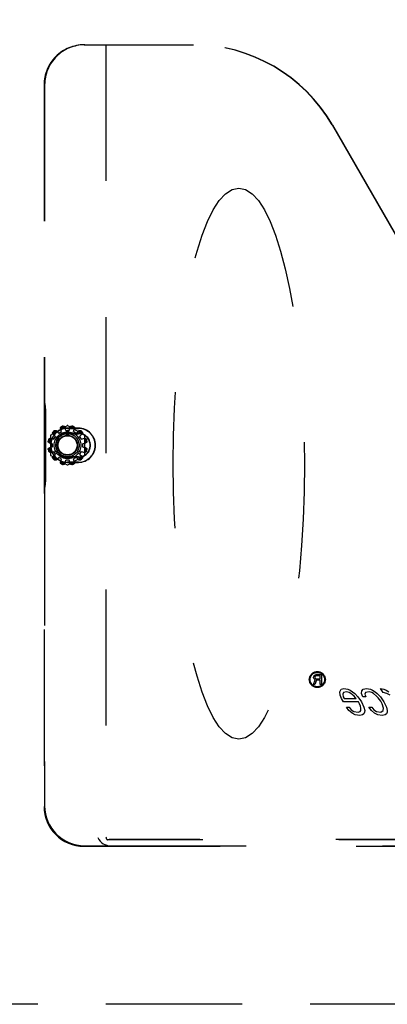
# Model space of a CAD drawing. Header units: inches. Extents: x 0 to 309, y 0 to 200.
# Tile 32 of 109: x 118.47 to 123.06, y 70.26 to 82.55. Entities that reach past the tile are written whole.
import ezdxf

# ---------------------------------------------------------------- set-up
doc = ezdxf.new("R2010")
doc.units = ezdxf.units.IN
doc.header["$LTSCALE"] = 17
doc.header["$MEASUREMENT"] = 0
doc.linetypes.add('HIDDEN', pattern=[0.2, 0.1, -0.1])
doc.linetypes.add('PHANTOM', pattern=[0.8, 0.45, -0.05, 0.1, -0.05, 0.1, -0.05])
doc.layers.get('0').update_dxf_attribs({"linetype": 'CONTINUOUS'})
for name, color, linetype in [('02___PRT_ALL_AXES', 7, 'CONTINUOUS'), ('AVAILABLE_DOOR_SPACE', 7, 'CONTINUOUS'), ('DEFAULT_2', 8, 'HIDDEN'), ('DIMENSIONS', 7, 'CONTINUOUS')]:
    doc.layers.add(name, color=color, linetype=linetype)
doc.styles.get("Standard").update_dxf_attribs({"font": 'txt', "width": 0.8})
doc.dimstyles.new('DIMSTYLE_3', dxfattribs={"dimtxt": 1.418182, "dimasz": 1.818182, "dimexe": 0.09, "dimexo": 0.07, "dimgap": 0.039, "dimtad": 0, "dimtih": 1, "dimtoh": 1, "dimzin": 4, "dimdsep": 46, "dimtxsty": 'Standard', "dimblk": '_FILLED', "dimblk1": '_FILLED', "dimblk2": '_FILLED', "dimcen": 0.09, "dimadec": 0, "dimazin": 0, "dimtfac": 1, "dimtofl": 0, "dimtmove": 0, "dimatfit": 3, "dimldrblk": '_FILLED', "dimfxl": 0, "dimtolj": 1, "dimtzin": 4, "dimarcsym": 0})

# ---------------------------------------------------------------- blocks, each defined once
blk = doc.blocks.new('_FILLED')
at = {"color": 0, "linetype": 'ByBlock'}
blk.add_solid([(0, 0), (-1, 0.2), (-1, -0.2)], dxfattribs=at)
blk = doc.blocks.new('*D11')
at = {"layer": 'DIMENSIONS', "color": 2, "linetype": 'Continuous'}
for p, q in [((108.856, 125.036), (117.029, 125.036)), ((132.293, 125.036), (124.12, 125.036))]:
    blk.add_line(p, q, dxfattribs=at)
at = {"layer": 'DIMENSIONS', "color": 2, "linetype": 'Continuous', "xscale": 1.8181818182, "yscale": 1.8181818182, "zscale": 1.8181818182, "rotation": 180}
blk.add_blockref('_FILLED', (108.856, 125.036), dxfattribs=at)
at = {"layer": 'DIMENSIONS', "color": 2, "linetype": 'Continuous', "xscale": 1.8181818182, "yscale": 1.8181818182, "zscale": 1.8181818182}
blk.add_blockref('_FILLED', (132.293, 125.036), dxfattribs=at)
at = {"layer": 'DIMENSIONS', "color": 2, "linetype": 'Continuous', "insert": (120.575, 125.745), "char_height": 1.4182, "width": 5.67273, "attachment_point": 2, "line_spacing_factor": 0.9}
blk.add_mtext('23.44', dxfattribs=at)

msp = doc.modelspace()

# ---------------------------------------------------------------- linework, layer by layer
at = {"layer": '02___PRT_ALL_AXES', "color": 8, "linetype": 'HIDDEN'}
for p, q in [((118.893, 77.312), (118.913, 77.347)), ((118.954, 77.388), (118.989, 77.408)), ((119.044, 77.423), (119.084, 77.423)), ((119.14, 77.408), (119.175, 77.388)), ((119.215, 77.347), (119.235, 77.312)), ((118.878, 77.217), (118.878, 77.257)), ((119.25, 77.257), (119.25, 77.217)), ((118.913, 77.126), (118.893, 77.161)), ((118.989, 77.066), (118.954, 77.086)), ((119.175, 77.086), (119.14, 77.066)), ((119.235, 77.161), (119.215, 77.126)), ((119.084, 77.051), (119.044, 77.051)), ((122.157, 74.371), (122.17, 74.374)), ((122.17, 74.374), (122.233, 74.374)), ((122.233, 74.374), (122.233, 74.249)), ((122.134, 74.249), (122.157, 74.31)), ((122.136, 74.344), (122.139, 74.352)), ((122.136, 74.334), (122.136, 74.344)), ((122.139, 74.326), (122.136, 74.334)), ((122.139, 74.352), (122.147, 74.363)), ((122.147, 74.315), (122.139, 74.326)), ((122.147, 74.363), (122.157, 74.371)), ((122.157, 74.31), (122.147, 74.315)), ((122.155, 74.352), (122.152, 74.344)), ((122.152, 74.344), (122.152, 74.336)), ((122.152, 74.336), (122.155, 74.328)), ((122.173, 74.304), (122.152, 74.249)), ((122.16, 74.358), (122.155, 74.352)), ((122.155, 74.328), (122.16, 74.323)), ((122.168, 74.36), (122.16, 74.358)), ((122.16, 74.323), (122.168, 74.32)), ((122.217, 74.36), (122.168, 74.36)), ((122.168, 74.32), (122.217, 74.32)), ((122.217, 74.304), (122.173, 74.304)), ((122.217, 74.32), (122.217, 74.36)), ((122.217, 74.249), (122.217, 74.304)), ((122.152, 74.249), (122.134, 74.249)), ((122.233, 74.249), (122.217, 74.249)), ((122.462, 74.159), (122.479, 74.191)), ((122.466, 74.117), (122.462, 74.159)), ((122.479, 74.191), (122.515, 74.202)), ((122.511, 74.149), (122.502, 74.128)), ((122.502, 74.128), (122.506, 74.096)), ((122.547, 74.159), (122.511, 74.149)), ((122.515, 74.202), (122.564, 74.191)), ((122.581, 74.149), (122.547, 74.159)), ((122.564, 74.191), (122.591, 74.181)), ((122.601, 74.138), (122.581, 74.149)), ((122.591, 74.181), (122.624, 74.159)), ((122.641, 74.106), (122.601, 74.138)), ((122.624, 74.159), (122.651, 74.138)), ((122.651, 74.138), (122.689, 74.096)), ((122.735, 74.138), (122.738, 74.17)), ((122.753, 74.096), (122.735, 74.138)), ((122.738, 74.17), (122.754, 74.191)), ((122.754, 74.191), (122.797, 74.202)), ((122.785, 74.149), (122.777, 74.128)), ((122.777, 74.128), (122.788, 74.096)), ((122.829, 74.159), (122.785, 74.149)), ((122.797, 74.202), (122.845, 74.191)), ((122.863, 74.149), (122.829, 74.159)), ((122.845, 74.191), (122.873, 74.181)), ((122.883, 74.138), (122.863, 74.149)), ((122.873, 74.181), (122.906, 74.159)), ((122.923, 74.106), (122.883, 74.138)), ((122.906, 74.159), (122.932, 74.138)), ((122.932, 74.138), (122.971, 74.096)), ((122.973, 74.202), (123.014, 74.191)), ((123.004, 74.149), (122.973, 74.202)), ((123.052, 74.138), (123.004, 74.149)), ((123.014, 74.191), (123.042, 74.181)), ((123.042, 74.181), (123.075, 74.159)), ((123.093, 74.117), (123.052, 74.138)), ((122.483, 74.074), (122.466, 74.117)), ((122.508, 74.032), (122.483, 74.074)), ((122.506, 74.096), (122.519, 74.074)), ((122.698, 74.032), (122.508, 74.032)), ((122.519, 74.074), (122.666, 74.074)), ((122.66, 74.085), (122.641, 74.106)), ((122.666, 74.074), (122.66, 74.085)), ((122.689, 74.096), (122.733, 74.032)), ((122.71, 74.011), (122.698, 74.032)), ((122.722, 73.979), (122.71, 74.011)), ((122.733, 74.032), (122.763, 73.968)), ((122.788, 74.096), (122.753, 74.096)), ((122.942, 74.085), (122.923, 74.106)), ((122.974, 74.042), (122.942, 74.085)), ((122.971, 74.096), (123.015, 74.032)), ((122.992, 74.011), (122.974, 74.042)), ((123.009, 73.957), (122.992, 74.011)), ((123.015, 74.032), (123.045, 73.968)), ((122.545, 73.968), (122.58, 73.968)), ((122.576, 73.925), (122.545, 73.968)), ((122.616, 73.894), (122.576, 73.925)), ((122.58, 73.968), (122.605, 73.936)), ((122.605, 73.936), (122.639, 73.915)), ((122.656, 73.872), (122.616, 73.894)), ((122.639, 73.915), (122.694, 73.904)), ((122.694, 73.904), (122.716, 73.915)), ((122.716, 73.915), (122.724, 73.925)), ((122.727, 73.957), (122.722, 73.979)), ((122.724, 73.925), (122.727, 73.957)), ((122.763, 73.883), (122.748, 73.872)), ((122.763, 73.968), (122.774, 73.925)), ((122.772, 73.904), (122.763, 73.883)), ((122.774, 73.925), (122.772, 73.904)), ((122.826, 73.968), (122.862, 73.968)), ((122.858, 73.925), (122.826, 73.968)), ((122.898, 73.894), (122.858, 73.925)), ((122.862, 73.968), (122.887, 73.936)), ((122.887, 73.936), (122.921, 73.915)), ((122.938, 73.872), (122.898, 73.894)), ((122.921, 73.915), (122.976, 73.904)), ((122.976, 73.904), (123.006, 73.925)), ((123.006, 73.925), (123.009, 73.957)), ((123.045, 73.883), (123.03, 73.872)), ((123.045, 73.968), (123.055, 73.925)), ((123.053, 73.904), (123.045, 73.883)), ((123.055, 73.925), (123.053, 73.904)), ((122.712, 73.862), (122.656, 73.872)), ((122.748, 73.872), (122.712, 73.862)), ((122.993, 73.862), (122.938, 73.872)), ((123.03, 73.872), (122.993, 73.862))]:
    msp.add_line(p, q, dxfattribs=at)
for radius in [0.1, 0.0902]:
    msp.add_circle((122.183, 74.312), radius, dxfattribs=at)
at = {"layer": 'AVAILABLE_DOOR_SPACE', "color": 4, "linetype": 'PHANTOM'}
msp.add_line((132.293, 70.258), (108.856, 70.258), dxfattribs=at)
at = {"layer": 'DEFAULT_2', "color": 8, "linetype": 'HIDDEN'}
for p, q in [((119.273, 82.237), (120.638, 82.237)), ((119.544, 82.237), (119.544, 72.347)), ((118.771, 81.737), (118.771, 72.728)), ((118.778, 81.737), (118.778, 77.785)), ((122.368, 81.236), (123.523, 79.235)), ((122.372, 81.236), (123.526, 79.237)), ((118.785, 77.738), (118.782, 77.74)), ((118.789, 77.693), (118.789, 76.78)), ((119.059, 77.481), (118.855, 77.363)), ((118.989, 77.408), (118.977, 77.45)), ((119.044, 77.423), (119.033, 77.465)), ((119.201, 77.449), (119.064, 77.449)), ((119.064, 77.447), (119.201, 77.447)), ((119.274, 77.363), (119.069, 77.481)), ((119.084, 77.423), (119.095, 77.465)), ((119.14, 77.408), (119.152, 77.45)), ((118.85, 77.355), (118.85, 77.119)), ((118.851, 77.324), (118.893, 77.312)), ((118.882, 77.378), (118.913, 77.347)), ((118.923, 77.419), (118.954, 77.388)), ((119.064, 77.387), (119.201, 77.387)), ((119.064, 77.382), (119.201, 77.382)), ((119.175, 77.388), (119.205, 77.419)), ((119.215, 77.347), (119.247, 77.378)), ((119.235, 77.312), (119.278, 77.324)), ((119.279, 77.119), (119.279, 77.355)), ((118.836, 77.268), (118.878, 77.257)), ((118.836, 77.206), (118.878, 77.217)), ((119.25, 77.257), (119.293, 77.268)), ((119.25, 77.217), (119.293, 77.206)), ((118.851, 77.149), (118.893, 77.161)), ((118.855, 77.11), (119.059, 76.992)), ((118.882, 77.096), (118.913, 77.126)), ((118.923, 77.055), (118.954, 77.086)), ((119.201, 77.091), (119.064, 77.091)), ((119.201, 77.087), (119.064, 77.087)), ((119.069, 76.992), (119.274, 77.11)), ((119.175, 77.086), (119.205, 77.055)), ((119.215, 77.126), (119.247, 77.096)), ((119.235, 77.161), (119.278, 77.149)), ((118.977, 77.024), (118.989, 77.066)), ((119.033, 77.008), (119.044, 77.051)), ((119.201, 77.027), (119.064, 77.027)), ((119.064, 77.024), (119.201, 77.024)), ((119.095, 77.008), (119.084, 77.051)), ((119.152, 77.024), (119.14, 77.066)), ((118.785, 76.735), (118.782, 76.734)), ((118.778, 76.689), (118.778, 72.735)), ((130.952, 72.31), (119.563, 72.31)), ((130.914, 72.316), (119.601, 72.316)), ((119.269, 72.23), (131.247, 72.23)), ((119.276, 72.237), (119.596, 72.237)), ((119.596, 72.237), (130.92, 72.237))]:
    msp.add_line(p, q, dxfattribs=at)
for points in [[(118.977, 77.45), (118.977, 77.452), (118.977, 77.453), (118.977, 77.455), (118.977, 77.457), (118.978, 77.459), (118.978, 77.461), (118.979, 77.463), (118.981, 77.464), (118.982, 77.466), (118.984, 77.467), (118.985, 77.469), (118.987, 77.47), (118.989, 77.471), (118.991, 77.472)], [(118.979, 77.452), (118.98, 77.453), (118.98, 77.454), (118.98, 77.455), (118.981, 77.456), (118.981, 77.457), (118.981, 77.458), (118.982, 77.459), (118.982, 77.46), (118.983, 77.46), (118.983, 77.461), (118.984, 77.462), (118.985, 77.463), (118.986, 77.464), (118.987, 77.465), (118.988, 77.466), (118.989, 77.466), (118.991, 77.467), (118.992, 77.468)], [(118.979, 77.452), (118.979, 77.45), (118.979, 77.449), (118.979, 77.447), (118.979, 77.446), (118.979, 77.444), (118.979, 77.443)], [(119.01, 77.477), (119.012, 77.477), (119.015, 77.477), (119.017, 77.477), (119.019, 77.477), (119.021, 77.476), (119.023, 77.476), (119.025, 77.475), (119.027, 77.474), (119.028, 77.473), (119.03, 77.471), (119.031, 77.47), (119.032, 77.468), (119.033, 77.467), (119.033, 77.465)], [(119.011, 77.473), (119.013, 77.473), (119.015, 77.473), (119.016, 77.473), (119.017, 77.473), (119.019, 77.473), (119.02, 77.473), (119.021, 77.472), (119.022, 77.472), (119.023, 77.471), (119.024, 77.471), (119.025, 77.47), (119.026, 77.47), (119.027, 77.469), (119.028, 77.468), (119.028, 77.468), (119.029, 77.467), (119.03, 77.466), (119.03, 77.465)], [(119.035, 77.458), (119.035, 77.459), (119.034, 77.461), (119.034, 77.462), (119.033, 77.463), (119.032, 77.464), (119.03, 77.465)], [(119.098, 77.465), (119.097, 77.464), (119.096, 77.463), (119.095, 77.462), (119.095, 77.461), (119.094, 77.459), (119.094, 77.458)], [(119.095, 77.465), (119.096, 77.467), (119.097, 77.468), (119.098, 77.47), (119.099, 77.471), (119.1, 77.473), (119.102, 77.474), (119.104, 77.475), (119.106, 77.476), (119.108, 77.476), (119.11, 77.477), (119.112, 77.477), (119.114, 77.477), (119.116, 77.477), (119.119, 77.477)], [(119.098, 77.465), (119.099, 77.466), (119.1, 77.467), (119.1, 77.468), (119.101, 77.468), (119.102, 77.469), (119.103, 77.47), (119.104, 77.47), (119.105, 77.471), (119.106, 77.471), (119.107, 77.472), (119.108, 77.472), (119.109, 77.473), (119.11, 77.473), (119.111, 77.473), (119.113, 77.473), (119.114, 77.473), (119.116, 77.473), (119.118, 77.473)], [(119.136, 77.468), (119.138, 77.467), (119.139, 77.466), (119.141, 77.466), (119.142, 77.465), (119.143, 77.464), (119.144, 77.463), (119.145, 77.462), (119.145, 77.461), (119.146, 77.46), (119.147, 77.459), (119.147, 77.459), (119.148, 77.458), (119.148, 77.457), (119.148, 77.456), (119.149, 77.455), (119.149, 77.454), (119.149, 77.453), (119.149, 77.452)], [(119.137, 77.472), (119.14, 77.471), (119.141, 77.47), (119.143, 77.469), (119.145, 77.467), (119.147, 77.466), (119.148, 77.464), (119.149, 77.463), (119.15, 77.461), (119.151, 77.459), (119.152, 77.457), (119.152, 77.455), (119.152, 77.453), (119.152, 77.452), (119.152, 77.45)], [(119.15, 77.443), (119.15, 77.444), (119.15, 77.446), (119.15, 77.447), (119.15, 77.449), (119.15, 77.45), (119.149, 77.452)], [(118.83, 77.31), (118.83, 77.312), (118.831, 77.314), (118.832, 77.316), (118.834, 77.317), (118.835, 77.319), (118.837, 77.32), (118.838, 77.322), (118.84, 77.323), (118.842, 77.323), (118.844, 77.324), (118.846, 77.324), (118.848, 77.324), (118.849, 77.324), (118.851, 77.324)], [(118.858, 77.322), (118.857, 77.322), (118.855, 77.322), (118.854, 77.322), (118.852, 77.322), (118.851, 77.322), (118.849, 77.322)], [(118.882, 77.378), (118.881, 77.379), (118.88, 77.381), (118.879, 77.382), (118.878, 77.384), (118.878, 77.386), (118.878, 77.388), (118.878, 77.39), (118.878, 77.392), (118.878, 77.394), (118.879, 77.396), (118.88, 77.398), (118.881, 77.4), (118.882, 77.402), (118.884, 77.404)], [(118.883, 77.38), (118.883, 77.381), (118.883, 77.382), (118.882, 77.383), (118.882, 77.384), (118.882, 77.385), (118.882, 77.386), (118.882, 77.388), (118.882, 77.389), (118.882, 77.39), (118.882, 77.391), (118.882, 77.392), (118.882, 77.393), (118.883, 77.394), (118.883, 77.396), (118.884, 77.397), (118.884, 77.398), (118.885, 77.399), (118.886, 77.401)], [(118.883, 77.38), (118.884, 77.379), (118.884, 77.377), (118.885, 77.376), (118.886, 77.375), (118.887, 77.374), (118.888, 77.372)], [(118.898, 77.417), (118.899, 77.419), (118.901, 77.42), (118.903, 77.421), (118.905, 77.422), (118.907, 77.423), (118.909, 77.423), (118.911, 77.423), (118.913, 77.423), (118.915, 77.423), (118.917, 77.423), (118.919, 77.422), (118.921, 77.421), (118.922, 77.42), (118.923, 77.419)], [(118.9, 77.415), (118.902, 77.416), (118.903, 77.417), (118.904, 77.417), (118.906, 77.418), (118.907, 77.418), (118.908, 77.419), (118.909, 77.419), (118.91, 77.419), (118.911, 77.419), (118.913, 77.419), (118.914, 77.419), (118.915, 77.419), (118.916, 77.419), (118.917, 77.419), (118.918, 77.419), (118.919, 77.418), (118.92, 77.418), (118.921, 77.418)], [(118.929, 77.414), (118.928, 77.415), (118.926, 77.415), (118.925, 77.416), (118.924, 77.417), (118.922, 77.417), (118.921, 77.418)], [(119.208, 77.418), (119.207, 77.417), (119.205, 77.417), (119.204, 77.416), (119.202, 77.415), (119.201, 77.415), (119.2, 77.414)], [(119.205, 77.419), (119.207, 77.42), (119.208, 77.421), (119.21, 77.422), (119.212, 77.423), (119.214, 77.423), (119.216, 77.423), (119.218, 77.423), (119.22, 77.423), (119.222, 77.423), (119.224, 77.422), (119.226, 77.421), (119.228, 77.42), (119.23, 77.419), (119.231, 77.417)], [(119.208, 77.418), (119.209, 77.418), (119.21, 77.418), (119.211, 77.419), (119.212, 77.419), (119.213, 77.419), (119.214, 77.419), (119.215, 77.419), (119.216, 77.419), (119.217, 77.419), (119.218, 77.419), (119.22, 77.419), (119.221, 77.419), (119.222, 77.418), (119.223, 77.418), (119.225, 77.417), (119.226, 77.417), (119.227, 77.416), (119.229, 77.415)], [(119.241, 77.372), (119.242, 77.374), (119.243, 77.375), (119.244, 77.376), (119.245, 77.377), (119.245, 77.379), (119.245, 77.38)], [(119.242, 77.401), (119.243, 77.399), (119.244, 77.398), (119.245, 77.397), (119.246, 77.396), (119.246, 77.394), (119.246, 77.393), (119.247, 77.392), (119.247, 77.391), (119.247, 77.39), (119.247, 77.389), (119.247, 77.388), (119.247, 77.386), (119.247, 77.385), (119.247, 77.384), (119.246, 77.383), (119.246, 77.382), (119.246, 77.381), (119.245, 77.38)], [(119.245, 77.404), (119.247, 77.402), (119.248, 77.4), (119.249, 77.398), (119.25, 77.396), (119.25, 77.394), (119.251, 77.392), (119.251, 77.39), (119.251, 77.388), (119.251, 77.386), (119.25, 77.384), (119.25, 77.382), (119.249, 77.381), (119.248, 77.379), (119.247, 77.378)], [(119.279, 77.322), (119.278, 77.322), (119.276, 77.322), (119.275, 77.322), (119.273, 77.322), (119.272, 77.322), (119.27, 77.322)], [(119.278, 77.324), (119.279, 77.324), (119.281, 77.324), (119.283, 77.324), (119.285, 77.324), (119.287, 77.323), (119.289, 77.323), (119.29, 77.322), (119.292, 77.32), (119.294, 77.319), (119.295, 77.317), (119.296, 77.316), (119.298, 77.314), (119.299, 77.312), (119.299, 77.31)], [(118.836, 77.268), (118.834, 77.268), (118.833, 77.269), (118.831, 77.27), (118.83, 77.271), (118.828, 77.273), (118.827, 77.274), (118.826, 77.276), (118.825, 77.278), (118.825, 77.28), (118.824, 77.282), (118.824, 77.284), (118.824, 77.287), (118.824, 77.289), (118.824, 77.291)], [(118.824, 77.183), (118.824, 77.185), (118.824, 77.187), (118.824, 77.189), (118.824, 77.191), (118.825, 77.193), (118.825, 77.195), (118.826, 77.197), (118.827, 77.199), (118.828, 77.201), (118.83, 77.202), (118.831, 77.203), (118.833, 77.204), (118.834, 77.205), (118.836, 77.206)], [(118.836, 77.271), (118.835, 77.271), (118.834, 77.272), (118.833, 77.273), (118.833, 77.274), (118.832, 77.274), (118.831, 77.275), (118.831, 77.276), (118.83, 77.277), (118.83, 77.278), (118.829, 77.279), (118.829, 77.28), (118.829, 77.281), (118.828, 77.282), (118.828, 77.284), (118.828, 77.285), (118.828, 77.287), (118.828, 77.288), (118.828, 77.29)], [(118.828, 77.184), (118.828, 77.185), (118.828, 77.187), (118.828, 77.188), (118.828, 77.19), (118.828, 77.191), (118.829, 77.192), (118.829, 77.193), (118.829, 77.194), (118.83, 77.195), (118.83, 77.196), (118.831, 77.197), (118.831, 77.198), (118.832, 77.199), (118.833, 77.2), (118.833, 77.201), (118.834, 77.201), (118.835, 77.202), (118.836, 77.203)], [(118.833, 77.309), (118.834, 77.31), (118.835, 77.312), (118.835, 77.313), (118.836, 77.314), (118.837, 77.315), (118.838, 77.316), (118.839, 77.317), (118.84, 77.318), (118.841, 77.318), (118.842, 77.319), (118.843, 77.319), (118.843, 77.32), (118.844, 77.32), (118.845, 77.321), (118.846, 77.321), (118.847, 77.321), (118.848, 77.321), (118.849, 77.322)], [(118.836, 77.271), (118.837, 77.269), (118.838, 77.268), (118.839, 77.268), (118.841, 77.267), (118.842, 77.266), (118.843, 77.266)], [(118.843, 77.208), (118.842, 77.207), (118.841, 77.207), (118.839, 77.206), (118.838, 77.205), (118.837, 77.204), (118.836, 77.203)], [(119.279, 77.322), (119.28, 77.321), (119.281, 77.321), (119.282, 77.321), (119.283, 77.321), (119.284, 77.32), (119.285, 77.32), (119.286, 77.319), (119.287, 77.319), (119.288, 77.318), (119.289, 77.318), (119.29, 77.317), (119.291, 77.316), (119.292, 77.315), (119.293, 77.314), (119.293, 77.313), (119.294, 77.312), (119.295, 77.31), (119.296, 77.309)], [(119.285, 77.266), (119.287, 77.266), (119.288, 77.267), (119.29, 77.268), (119.291, 77.268), (119.292, 77.269), (119.293, 77.271)], [(119.293, 77.203), (119.292, 77.204), (119.291, 77.205), (119.29, 77.206), (119.288, 77.207), (119.287, 77.207), (119.285, 77.208)], [(119.304, 77.291), (119.305, 77.289), (119.305, 77.287), (119.305, 77.284), (119.305, 77.282), (119.304, 77.28), (119.304, 77.278), (119.303, 77.276), (119.302, 77.274), (119.3, 77.273), (119.299, 77.271), (119.298, 77.27), (119.296, 77.269), (119.294, 77.268), (119.293, 77.268)], [(119.301, 77.29), (119.301, 77.288), (119.301, 77.287), (119.301, 77.285), (119.301, 77.284), (119.301, 77.282), (119.3, 77.281), (119.3, 77.28), (119.299, 77.279), (119.299, 77.278), (119.298, 77.277), (119.298, 77.276), (119.297, 77.275), (119.297, 77.274), (119.296, 77.274), (119.295, 77.273), (119.295, 77.272), (119.294, 77.271), (119.293, 77.271)], [(119.293, 77.206), (119.294, 77.205), (119.296, 77.204), (119.298, 77.203), (119.299, 77.202), (119.3, 77.201), (119.302, 77.199), (119.303, 77.197), (119.304, 77.195), (119.304, 77.193), (119.305, 77.191), (119.305, 77.189), (119.305, 77.187), (119.305, 77.185), (119.304, 77.183)], [(119.293, 77.203), (119.294, 77.202), (119.295, 77.201), (119.295, 77.201), (119.296, 77.2), (119.297, 77.199), (119.297, 77.198), (119.298, 77.197), (119.298, 77.196), (119.299, 77.195), (119.299, 77.194), (119.3, 77.193), (119.3, 77.192), (119.301, 77.191), (119.301, 77.19), (119.301, 77.188), (119.301, 77.187), (119.301, 77.185), (119.301, 77.184)], [(118.851, 77.149), (118.849, 77.149), (118.848, 77.149), (118.846, 77.149), (118.844, 77.149), (118.842, 77.15), (118.84, 77.151), (118.838, 77.152), (118.837, 77.153), (118.835, 77.154), (118.834, 77.156), (118.832, 77.158), (118.831, 77.16), (118.83, 77.162), (118.83, 77.164)], [(118.849, 77.152), (118.848, 77.152), (118.847, 77.152), (118.846, 77.152), (118.845, 77.153), (118.844, 77.153), (118.843, 77.154), (118.843, 77.154), (118.842, 77.155), (118.841, 77.155), (118.84, 77.156), (118.839, 77.156), (118.838, 77.157), (118.837, 77.158), (118.836, 77.159), (118.835, 77.16), (118.835, 77.162), (118.834, 77.163), (118.833, 77.165)], [(118.849, 77.152), (118.851, 77.151), (118.852, 77.151), (118.854, 77.151), (118.855, 77.151), (118.857, 77.151), (118.858, 77.151)], [(118.884, 77.07), (118.882, 77.071), (118.881, 77.073), (118.88, 77.075), (118.879, 77.077), (118.878, 77.079), (118.878, 77.081), (118.878, 77.083), (118.878, 77.085), (118.878, 77.087), (118.878, 77.089), (118.879, 77.091), (118.88, 77.093), (118.881, 77.094), (118.882, 77.096)], [(118.886, 77.073), (118.885, 77.074), (118.884, 77.075), (118.884, 77.077), (118.883, 77.078), (118.883, 77.079), (118.882, 77.08), (118.882, 77.081), (118.882, 77.083), (118.882, 77.084), (118.882, 77.085), (118.882, 77.086), (118.882, 77.087), (118.882, 77.088), (118.882, 77.089), (118.882, 77.09), (118.883, 77.091), (118.883, 77.092), (118.883, 77.093)], [(118.888, 77.101), (118.887, 77.1), (118.886, 77.099), (118.885, 77.097), (118.884, 77.096), (118.884, 77.095), (118.883, 77.093)], [(119.245, 77.093), (119.245, 77.095), (119.245, 77.096), (119.244, 77.097), (119.243, 77.099), (119.242, 77.1), (119.241, 77.101)], [(119.245, 77.093), (119.246, 77.092), (119.246, 77.091), (119.246, 77.09), (119.247, 77.089), (119.247, 77.088), (119.247, 77.087), (119.247, 77.086), (119.247, 77.085), (119.247, 77.084), (119.247, 77.083), (119.247, 77.081), (119.246, 77.08), (119.246, 77.079), (119.246, 77.078), (119.245, 77.077), (119.244, 77.075), (119.243, 77.074), (119.242, 77.073)], [(119.247, 77.096), (119.248, 77.094), (119.249, 77.093), (119.25, 77.091), (119.25, 77.089), (119.251, 77.087), (119.251, 77.085), (119.251, 77.083), (119.251, 77.081), (119.25, 77.079), (119.25, 77.077), (119.249, 77.075), (119.248, 77.073), (119.247, 77.071), (119.245, 77.07)], [(119.27, 77.151), (119.272, 77.151), (119.273, 77.151), (119.275, 77.151), (119.276, 77.151), (119.278, 77.151), (119.279, 77.152)], [(119.299, 77.164), (119.299, 77.162), (119.298, 77.16), (119.296, 77.158), (119.295, 77.156), (119.294, 77.154), (119.292, 77.153), (119.29, 77.152), (119.289, 77.151), (119.287, 77.15), (119.285, 77.149), (119.283, 77.149), (119.281, 77.149), (119.279, 77.149), (119.278, 77.149)], [(119.296, 77.165), (119.295, 77.163), (119.294, 77.162), (119.293, 77.16), (119.293, 77.159), (119.292, 77.158), (119.291, 77.157), (119.29, 77.156), (119.289, 77.156), (119.288, 77.155), (119.287, 77.155), (119.286, 77.154), (119.285, 77.154), (119.284, 77.153), (119.283, 77.153), (119.282, 77.152), (119.281, 77.152), (119.28, 77.152), (119.279, 77.152)], [(118.923, 77.055), (118.922, 77.053), (118.921, 77.052), (118.919, 77.051), (118.917, 77.051), (118.915, 77.05), (118.913, 77.05), (118.911, 77.05), (118.909, 77.05), (118.907, 77.051), (118.905, 77.051), (118.903, 77.052), (118.901, 77.053), (118.899, 77.055), (118.898, 77.056)], [(118.921, 77.056), (118.92, 77.055), (118.919, 77.055), (118.918, 77.055), (118.917, 77.055), (118.916, 77.054), (118.915, 77.054), (118.914, 77.054), (118.913, 77.054), (118.911, 77.054), (118.91, 77.054), (118.909, 77.054), (118.908, 77.055), (118.907, 77.055), (118.906, 77.055), (118.904, 77.056), (118.903, 77.057), (118.902, 77.058), (118.9, 77.059)], [(118.921, 77.056), (118.922, 77.056), (118.924, 77.057), (118.925, 77.057), (118.926, 77.058), (118.928, 77.059), (118.929, 77.06)], [(118.991, 77.002), (118.989, 77.003), (118.987, 77.003), (118.985, 77.005), (118.984, 77.006), (118.982, 77.007), (118.981, 77.009), (118.979, 77.011), (118.978, 77.012), (118.978, 77.014), (118.977, 77.016), (118.977, 77.018), (118.977, 77.02), (118.977, 77.022), (118.977, 77.024)], [(118.979, 77.031), (118.979, 77.029), (118.979, 77.028), (118.979, 77.026), (118.979, 77.025), (118.979, 77.023), (118.979, 77.022)], [(118.992, 77.006), (118.991, 77.006), (118.989, 77.007), (118.988, 77.008), (118.987, 77.009), (118.986, 77.009), (118.985, 77.01), (118.984, 77.011), (118.983, 77.012), (118.983, 77.013), (118.982, 77.014), (118.982, 77.015), (118.981, 77.016), (118.981, 77.017), (118.981, 77.018), (118.98, 77.019), (118.98, 77.02), (118.98, 77.021), (118.979, 77.022)], [(119.033, 77.008), (119.033, 77.007), (119.032, 77.005), (119.031, 77.003), (119.03, 77.002), (119.028, 77.001), (119.027, 76.999), (119.025, 76.998), (119.023, 76.998), (119.021, 76.997), (119.019, 76.996), (119.017, 76.996), (119.015, 76.996), (119.012, 76.996), (119.01, 76.997)], [(119.03, 77.008), (119.03, 77.007), (119.029, 77.006), (119.028, 77.006), (119.028, 77.005), (119.027, 77.004), (119.026, 77.004), (119.025, 77.003), (119.024, 77.003), (119.023, 77.002), (119.022, 77.002), (119.021, 77.001), (119.02, 77.001), (119.019, 77.001), (119.017, 77), (119.016, 77), (119.015, 77), (119.013, 77), (119.011, 77.001)], [(119.03, 77.008), (119.032, 77.009), (119.033, 77.01), (119.034, 77.012), (119.034, 77.013), (119.035, 77.014), (119.035, 77.016)], [(119.094, 77.016), (119.094, 77.014), (119.095, 77.013), (119.095, 77.012), (119.096, 77.01), (119.097, 77.009), (119.098, 77.008)], [(119.119, 76.997), (119.116, 76.996), (119.114, 76.996), (119.112, 76.996), (119.11, 76.996), (119.108, 76.997), (119.106, 76.998), (119.104, 76.998), (119.102, 76.999), (119.1, 77.001), (119.099, 77.002), (119.098, 77.003), (119.097, 77.005), (119.096, 77.007), (119.095, 77.008)], [(119.118, 77.001), (119.116, 77), (119.114, 77), (119.113, 77), (119.111, 77), (119.11, 77.001), (119.109, 77.001), (119.108, 77.001), (119.107, 77.002), (119.106, 77.002), (119.105, 77.003), (119.104, 77.003), (119.103, 77.004), (119.102, 77.004), (119.101, 77.005), (119.1, 77.006), (119.1, 77.006), (119.099, 77.007), (119.098, 77.008)], [(119.149, 77.022), (119.149, 77.021), (119.149, 77.02), (119.149, 77.019), (119.148, 77.018), (119.148, 77.017), (119.148, 77.016), (119.147, 77.015), (119.147, 77.014), (119.146, 77.013), (119.145, 77.012), (119.145, 77.011), (119.144, 77.01), (119.143, 77.009), (119.142, 77.008), (119.141, 77.008), (119.139, 77.007), (119.138, 77.006), (119.136, 77.006)], [(119.152, 77.024), (119.152, 77.022), (119.152, 77.02), (119.152, 77.018), (119.152, 77.016), (119.151, 77.014), (119.15, 77.012), (119.149, 77.011), (119.148, 77.009), (119.147, 77.007), (119.145, 77.006), (119.143, 77.005), (119.141, 77.003), (119.14, 77.003), (119.137, 77.002)], [(119.149, 77.022), (119.15, 77.023), (119.15, 77.025), (119.15, 77.026), (119.15, 77.028), (119.15, 77.029), (119.15, 77.031)], [(119.2, 77.06), (119.201, 77.059), (119.202, 77.058), (119.204, 77.057), (119.205, 77.057), (119.207, 77.056), (119.208, 77.056)], [(119.231, 77.056), (119.23, 77.055), (119.228, 77.053), (119.226, 77.052), (119.224, 77.051), (119.222, 77.051), (119.22, 77.05), (119.218, 77.05), (119.216, 77.05), (119.214, 77.05), (119.212, 77.051), (119.21, 77.051), (119.208, 77.052), (119.207, 77.053), (119.205, 77.055)], [(119.229, 77.059), (119.227, 77.058), (119.226, 77.057), (119.225, 77.056), (119.223, 77.055), (119.222, 77.055), (119.221, 77.055), (119.22, 77.054), (119.218, 77.054), (119.217, 77.054), (119.216, 77.054), (119.215, 77.054), (119.214, 77.054), (119.213, 77.054), (119.212, 77.055), (119.211, 77.055), (119.21, 77.055), (119.209, 77.055), (119.208, 77.056)], [(119.441, 72.34), (119.456, 72.317), (119.472, 72.296), (119.49, 72.278), (119.51, 72.263), (119.531, 72.251), (119.553, 72.243), (119.575, 72.238), (119.596, 72.237)]]:
    msp.add_lwpolyline(points, dxfattribs=at)
for radius in [0.167, 0.145, 0.125, 0.119]:
    msp.add_circle((119.064, 77.237), radius, dxfattribs=at)
for centre, radius, start, end in [((119.064, 77.237), 0.213, 90, 270), ((119.064, 77.237), 0.21, 90, 270), ((119.064, 77.237), 0.231, 98.4357, 111.5643), ((119.064, 77.237), 0.246, 102.7238, 107.2762), ((119.064, 77.237), 0.242, 102.6908, 107.3092), ((119.064, 77.473), 0.01, 60, 120), ((119.064, 77.237), 0.231, 68.4357, 81.5643), ((119.064, 77.237), 0.242, 72.6908, 77.3092), ((119.064, 77.237), 0.246, 72.7238, 77.2762), ((119.201, 77.237), 0.213, 270, 90), ((119.201, 77.237), 0.21, 270, 90), ((118.86, 77.355), 0.01, 120, 180), ((119.064, 77.237), 0.231, 128.4357, 141.5643), ((119.064, 77.237), 0.246, 132.7238, 137.2762), ((119.064, 77.237), 0.242, 132.6908, 137.3092), ((119.064, 77.237), 0.15, 90, 270), ((119.064, 77.237), 0.145, 90, 270), ((119.201, 77.237), 0.15, 270, 90), ((119.201, 77.237), 0.145, 270, 90), ((119.064, 77.237), 0.231, 38.4357, 51.5643), ((119.064, 77.237), 0.242, 42.6908, 47.3092), ((119.064, 77.237), 0.246, 42.7238, 47.2762), ((119.269, 77.355), 0.01, 0, 60), ((119.064, 77.237), 0.246, 162.7238, 167.2762), ((119.064, 77.237), 0.242, 162.6908, 167.3092), ((119.064, 77.237), 0.231, 158.4357, 171.5643), ((119.064, 77.237), 0.231, 188.4357, 201.5643), ((119.064, 77.237), 0.231, 8.4357, 21.5643), ((119.064, 77.237), 0.231, 338.4357, 351.5643), ((119.064, 77.237), 0.242, 12.6908, 17.3092), ((119.064, 77.237), 0.246, 12.7238, 17.2762), ((119.064, 77.237), 0.246, 192.7238, 197.2762), ((119.064, 77.237), 0.242, 192.6908, 197.3092), ((118.86, 77.119), 0.01, 180, 240), ((119.064, 77.237), 0.231, 218.4357, 231.5643), ((119.064, 77.237), 0.231, 308.4357, 321.5643), ((119.269, 77.119), 0.01, 300, 360), ((119.064, 77.237), 0.242, 342.6908, 347.3092), ((119.064, 77.237), 0.246, 342.7238, 347.2762), ((119.064, 77.237), 0.246, 222.7238, 227.2762), ((119.064, 77.237), 0.242, 222.6908, 227.3092), ((119.064, 77.237), 0.231, 248.4357, 261.5643), ((119.064, 77.237), 0.246, 252.7238, 257.2762), ((119.064, 77.237), 0.242, 252.6908, 257.3092), ((119.064, 77.001), 0.01, 240, 300), ((119.064, 77.237), 0.231, 278.4357, 291.5643), ((119.064, 77.237), 0.242, 282.6908, 287.3092), ((119.064, 77.237), 0.246, 282.7238, 287.2762), ((119.064, 77.237), 0.242, 312.6908, 317.3092), ((119.064, 77.237), 0.246, 312.7238, 317.2762)]:
    msp.add_arc(centre, radius, start, end, dxfattribs=at)
for centre, major_axis, ratio, start_param, end_param in [((119.273, 81.737), (0.502, 0), 0.996195, 1.570796, 3.141593), ((119.28, 81.737), (0.502, 0), 0.996195, 1.570796, 3.141593), ((120.634, 80.237), (2.002, 0), 0.999188, 0.523247, 1.570796), ((120.638, 80.237), (2.002, 0), 0.999188, 0.523247, 1.570796), ((118.782, 77.785), (0, 0.045), 0.087489, -4.712389, -3.176499), ((118.785, 77.693), (0, 0.045), 0.087489, -1.570796, -0.034907), ((118.782, 76.689), (0, 0.045), 0.087489, 0.034907, 1.570796), ((118.785, 76.78), (0, 0.045), 0.087489, -3.106686, -1.570796), ((119.273, 72.732), (0.356, 0.356), 0.992433, 2.359993, 3.923193), ((119.28, 72.739), (0.356, 0.356), 0.992433, -3.923193, -2.359993), ((119.59, 72.348), (0.033, 0.033), 0.964231, -3.908783, -2.948913), ((119.52, 72.278), (0.0935, 0.0338), 0.173952, 0.448234, 1.022744)]:
    msp.add_ellipse(centre, major_axis=major_axis, ratio=ratio, start_param=start_param, end_param=end_param, dxfattribs=at)
msp.add_ellipse((121.203, 77.008), major_axis=(0, 3.44), ratio=0.238372, dxfattribs=at)

# ---------------------------------------------------------------- dimensions: what is measured, and where the dimension line sits
at = {"layer": 'DIMENSIONS', "color": 2, "linetype": 'Continuous'}
dim = msp.add_linear_dim(base=(132.293, 125.036), p1=(108.856, 101.258), p2=(132.293, 70.258), dimstyle='DIMSTYLE_3', dxfattribs=at)
dim.commit()
dim.dimension.update_dxf_attribs({"geometry": '*D11', "text_midpoint": (120.575, 125.036), "dimtype": 160})

doc.saveas('drawing.dxf')
